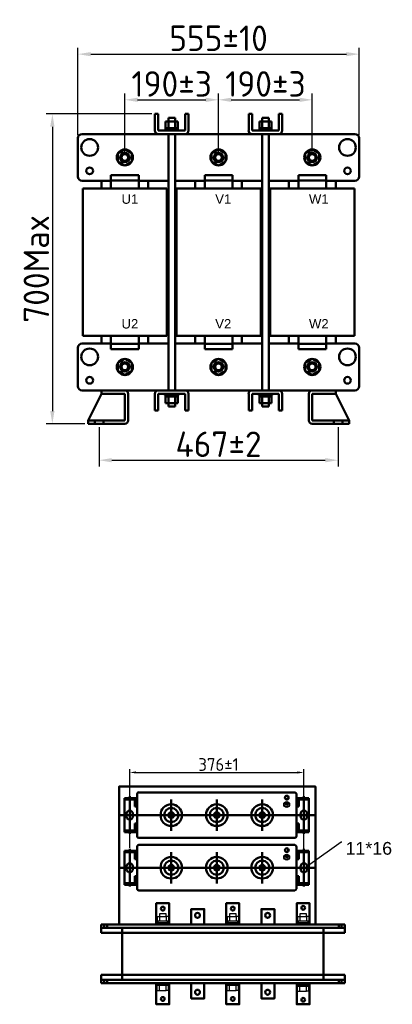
# Model space of a CAD drawing. Header units: millimetres. Extents: x -1183 to 2051, y -609 to 1445.
# Tile 1 of 5: x -1183 to -453, y -609 to 1322. Entities that reach past the tile are written whole.
import ezdxf
from ezdxf import colors
from ezdxf.entities.mleader import LeaderData, LeaderLine
from ezdxf.math import Vec2, Vec3

# ---------------------------------------------------------------- set-up
doc = ezdxf.new("R2010")
doc.units = ezdxf.units.MM
doc.layers.get('0').update_dxf_attribs({"lineweight": 50})
doc.styles.add('GOST-2.304_Type-B', font='GOST Common.ttf')
doc.styles.get("Standard").update_dxf_attribs({"font": 'arial.ttf'})
doc.dimstyles.new('ISO-25', dxfattribs={"dimtxt": 5, "dimasz": 2.5, "dimexe": 1.25, "dimexo": 0.625, "dimtad": 1, "dimtoh": 1, "dimdec": 0, "dimtxsty": 'GOST-2.304_Type-B', "dimcen": 2.5, "dimadec": 0, "dimazin": 0, "dimtfac": 1, "dimtdec": 0, "dimtmove": 0, "dimatfit": 3, "dimfxl": 1, "dimarcsym": 0})

# ---------------------------------------------------------------- blocks, each defined once
blk = doc.blocks.new('*D8')
at = {"color": 0, "lineweight": -2, "transparency": 16777216}
for p, q in [((-967.6, -302.4), (-967.6, -148.3)), ((-626.3, -309.4), (-626.3, -148.3)), ((-955.1, -154.5), (-638.8, -154.5))]:
    blk.add_line(p, q, dxfattribs=at)
at = {"color": 0, "transparency": 16777216}
for points in [[(-955.1, -152.4), (-955.1, -156.6), (-967.6, -154.5)], [(-638.8, -152.4), (-638.8, -156.6), (-626.3, -154.5)]]:
    blk.add_solid(points, dxfattribs=at)
at = {"layer": 'Defpoints', "color": 0, "transparency": 16777216}
for p in [(-626.3, -154.5), (-967.6, -305.5), (-626.3, -312.5)]:
    blk.add_point(p, dxfattribs=at)
at = {"color": 0, "transparency": 16777216, "insert": (-793.6, -138.9), "char_height": 25, "attachment_point": 5, "style": 'GOST-2.304_Type-B'}
blk.add_mtext('376±1', dxfattribs=at)
blk = doc.blocks.new('*D61')
at = {"color": 0, "lineweight": -2, "transparency": 16777216}
for p, q in [((-924.4, 1137), (-1131.8, 1137)), ((-1119.3, 1112), (-1119.3, 554.3)), ((-1055.7, 529.3), (-1131.8, 529.3))]:
    blk.add_line(p, q, dxfattribs=at)
at = {"color": 0, "transparency": 16777216}
for points in [[(-1123.5, 1112), (-1115.1, 1112), (-1119.3, 1137)], [(-1123.5, 554.3), (-1115.1, 554.3), (-1119.3, 529.3)]]:
    blk.add_solid(points, dxfattribs=at)
at = {"layer": 'Defpoints', "color": 0, "transparency": 16777216}
for p in [(-918.2, 1137), (-1119.3, 529.3), (-1049.4, 529.3)]:
    blk.add_point(p, dxfattribs=at)
at = {"color": 0, "transparency": 16777216, "insert": (-1150.6, 833.1), "char_height": 50, "attachment_point": 5, "rotation": 90, "style": 'GOST-2.304_Type-B'}
blk.add_mtext('700Max', dxfattribs=at)
blk = doc.blocks.new('*D59')
at = {"color": 0, "lineweight": -2, "transparency": 16777216}
for p, q in [((-977.2, 1057.9), (-977.2, 1177.2)), ((-952.2, 1164.7), (-818.5, 1164.7)), ((-793.5, 1057.9), (-793.5, 1177.2))]:
    blk.add_line(p, q, dxfattribs=at)
at = {"color": 0, "transparency": 16777216}
for points in [[(-952.2, 1168.9), (-952.2, 1160.5), (-977.2, 1164.7)], [(-818.5, 1168.9), (-818.5, 1160.5), (-793.5, 1164.7)]]:
    blk.add_solid(points, dxfattribs=at)
at = {"layer": 'Defpoints', "color": 0, "transparency": 16777216}
for p in [(-793.5, 1164.7), (-977.2, 1051.7), (-793.5, 1051.7)]:
    blk.add_point(p, dxfattribs=at)
at = {"color": 0, "transparency": 16777216, "insert": (-885.4, 1195.9), "char_height": 50, "attachment_point": 5, "style": 'GOST-2.304_Type-B'}
blk.add_mtext('190%%P3', dxfattribs=at)
blk = doc.blocks.new('*D60')
at = {"color": 0, "lineweight": -2, "transparency": 16777216}
for p, q in [((-793.5, 1057.9), (-793.5, 1177.2)), ((-768.5, 1164.7), (-634.7, 1164.7)), ((-609.7, 1057.9), (-609.7, 1177.2))]:
    blk.add_line(p, q, dxfattribs=at)
at = {"color": 0, "transparency": 16777216}
for points in [[(-768.5, 1168.9), (-768.5, 1160.5), (-793.5, 1164.7)], [(-634.7, 1168.9), (-634.7, 1160.5), (-609.7, 1164.7)]]:
    blk.add_solid(points, dxfattribs=at)
at = {"layer": 'Defpoints', "color": 0, "transparency": 16777216}
for p in [(-609.7, 1164.7), (-793.5, 1051.7), (-609.7, 1051.7)]:
    blk.add_point(p, dxfattribs=at)
at = {"color": 0, "transparency": 16777216, "insert": (-701.6, 1195.9), "char_height": 50, "attachment_point": 5, "style": 'GOST-2.304_Type-B'}
blk.add_mtext('190%%P3', dxfattribs=at)
blk = doc.blocks.new('*D62')
at = {"color": 0, "lineweight": -2, "transparency": 16777216}
for p, q in [((-1027.8, 523), (-1027.8, 445.4)), ((-559.2, 523), (-559.2, 445.4)), ((-1002.8, 457.9), (-584.2, 457.9))]:
    blk.add_line(p, q, dxfattribs=at)
at = {"color": 0, "transparency": 16777216}
for points in [[(-1002.8, 462.1), (-1002.8, 453.7), (-1027.8, 457.9)], [(-584.2, 462.1), (-584.2, 453.7), (-559.2, 457.9)]]:
    blk.add_solid(points, dxfattribs=at)
at = {"layer": 'Defpoints', "color": 0, "transparency": 16777216}
for p in [(-1027.8, 529.3), (-559.2, 529.3), (-559.2, 457.9)]:
    blk.add_point(p, dxfattribs=at)
at = {"color": 0, "transparency": 16777216, "insert": (-793.5, 489.2), "char_height": 50, "attachment_point": 5, "style": 'GOST-2.304_Type-B'}
blk.add_mtext('467%%P2', dxfattribs=at)
blk = doc.blocks.new('*D58')
at = {"color": 0, "lineweight": -2, "transparency": 16777216}
for p, q in [((-1069.1, 1095.4), (-1069.1, 1266.8)), ((-517.9, 1095.4), (-517.9, 1266.8)), ((-1044.1, 1254.3), (-542.9, 1254.3))]:
    blk.add_line(p, q, dxfattribs=at)
at = {"color": 0, "transparency": 16777216}
for points in [[(-1044.1, 1258.4), (-1044.1, 1250.1), (-1069.1, 1254.3)], [(-542.9, 1258.4), (-542.9, 1250.1), (-517.9, 1254.3)]]:
    blk.add_solid(points, dxfattribs=at)
at = {"layer": 'Defpoints', "color": 0, "transparency": 16777216}
for p in [(-517.9, 1254.3), (-1069.1, 1089.2), (-517.9, 1089.2)]:
    blk.add_point(p, dxfattribs=at)
at = {"color": 0, "transparency": 16777216, "insert": (-793.5, 1285.5), "char_height": 50, "attachment_point": 5, "style": 'GOST-2.304_Type-B'}
blk.add_mtext('555%%P10', dxfattribs=at)

msp = doc.modelspace()

# ---------------------------------------------------------------- hatches: boundary and pattern name
h = msp.add_hatch(color=256)
h.set_gradient(color1=(250, 250, 255), one_color=1, tint=1)
edge = h.paths.add_edge_path()
edge.add_line((-660.1, -219.8), (-658.9, -219.8))
edge.add_arc((-658.9, -219.4), 0.374, -90, 0)
edge.add_arc((-658.9, -219.4), 0.374, 0, 90)
edge.add_line((-658.9, -219), (-660.1, -219))
edge.add_line((-660.1, -219), (-661.2, -219))
edge.add_arc((-661.2, -219.4), 0.374, 90, 180)
edge.add_arc((-661.2, -219.4), 0.374, 180, 270)
edge.add_line((-661.2, -219.8), (-660.1, -219.8))
edge = h.paths.add_edge_path()
edge.add_line((-660.4, -214), (-660.4, -215.6))
edge.add_line((-660.4, -215.6), (-662.8, -215.6))
edge.add_arc((-662.8, -216), 0.374, 90, 180)
edge.add_line((-663.2, -216), (-663.2, -216))
edge.add_arc((-662.8, -216), 0.374, -180, -90)
edge.add_line((-662.8, -216.4), (-660.1, -216.4))
edge.add_line((-660.1, -216.4), (-657.3, -216.4))
edge.add_arc((-657.3, -216), 0.374, -90, 0)
edge.add_line((-656.9, -216), (-656.9, -216))
edge.add_arc((-657.3, -216), 0.374, 0, 90)
edge.add_line((-657.3, -215.6), (-659.7, -215.6))
edge.add_line((-659.7, -215.6), (-659.7, -214))
edge.add_arc((-660.1, -214), 0.374, 0, 90)
edge.add_arc((-660.1, -214), 0.374, 90, 180)
edge = h.paths.add_edge_path()
edge.add_arc((-662, -217.7), 0.374, 90, 180)
edge.add_arc((-662, -217.7), 0.374, -180, -90)
edge.add_line((-662, -218.1), (-660.1, -218.1))
edge.add_line((-660.1, -218.1), (-658.1, -218.1))
edge.add_arc((-658.1, -217.7), 0.374, -90, 0)
edge.add_arc((-658.1, -217.7), 0.374, 0, 90)
edge.add_line((-658.1, -217.3), (-660.1, -217.3))
edge.add_line((-660.1, -217.3), (-662, -217.3))
h = msp.add_hatch(color=256)
h.set_gradient(color1=(250, 250, 255), one_color=1, tint=1)
edge = h.paths.add_edge_path()
edge.add_line((-660.1, -323), (-658.9, -323))
edge.add_arc((-658.9, -322.7), 0.374, -90, 0)
edge.add_arc((-658.9, -322.7), 0.374, 0, 90)
edge.add_line((-658.9, -322.3), (-660.1, -322.3))
edge.add_line((-660.1, -322.3), (-661.2, -322.3))
edge.add_arc((-661.2, -322.7), 0.374, 90, 180)
edge.add_arc((-661.2, -322.7), 0.374, 180, 270)
edge.add_line((-661.2, -323), (-660.1, -323))
edge = h.paths.add_edge_path()
edge.add_line((-660.4, -317.3), (-660.4, -318.9))
edge.add_line((-660.4, -318.9), (-662.8, -318.9))
edge.add_arc((-662.8, -319.3), 0.374, 90, 180)
edge.add_line((-663.2, -319.3), (-663.2, -319.3))
edge.add_arc((-662.8, -319.3), 0.374, -180, -90)
edge.add_line((-662.8, -319.6), (-660.1, -319.6))
edge.add_line((-660.1, -319.6), (-657.3, -319.6))
edge.add_arc((-657.3, -319.3), 0.374, -90, 0)
edge.add_line((-656.9, -319.3), (-656.9, -319.3))
edge.add_arc((-657.3, -319.3), 0.374, 0, 90)
edge.add_line((-657.3, -318.9), (-659.7, -318.9))
edge.add_line((-659.7, -318.9), (-659.7, -317.3))
edge.add_arc((-660.1, -317.3), 0.374, 0, 90)
edge.add_arc((-660.1, -317.3), 0.374, 90, 180)
edge = h.paths.add_edge_path()
edge.add_arc((-662, -321), 0.374, 90, 180)
edge.add_arc((-662, -321), 0.374, -180, -90)
edge.add_line((-662, -321.3), (-660.1, -321.3))
edge.add_line((-660.1, -321.3), (-658.1, -321.3))
edge.add_arc((-658.1, -321), 0.374, -90, 0)
edge.add_arc((-658.1, -321), 0.374, 0, 90)
edge.add_line((-658.1, -320.6), (-660.1, -320.6))
edge.add_line((-660.1, -320.6), (-662, -320.6))

# ---------------------------------------------------------------- linework, layer by layer
for p, q in [((-918.2, 1104.2), (-918.2, 1137)), ((-918.2, 1137), (-911.6, 1137)), ((-911.6, 1137), (-911.6, 1104.2)), ((-897.2, 1109.4), (-897.2, 1122.5)), ((-897.2, 1122.5), (-873.6, 1122.5)), ((-891.9, 1122.5), (-891.9, 1129.1)), ((-891.9, 1129.1), (-878.8, 1129.1)), ((-891.9, 1109.4), (-891.9, 1122.5)), ((-878.8, 1129.1), (-878.8, 1122.5)), ((-878.8, 1122.5), (-878.8, 1109.4)), ((-873.6, 1122.5), (-873.6, 1109.4)), ((-859.1, 1104.2), (-859.1, 1137)), ((-859.1, 1137), (-852.6, 1137)), ((-852.6, 1137), (-852.6, 1104.2)), ((-734.4, 1104.2), (-734.4, 1137)), ((-734.4, 1137), (-727.9, 1137)), ((-727.9, 1137), (-727.9, 1104.2)), ((-713.4, 1109.4), (-713.4, 1122.5)), ((-713.4, 1122.5), (-689.8, 1122.5)), ((-708.2, 1122.5), (-708.2, 1129.1)), ((-708.2, 1129.1), (-695.1, 1129.1)), ((-708.2, 1109.4), (-708.2, 1122.5)), ((-695.1, 1129.1), (-695.1, 1122.5)), ((-695.1, 1122.5), (-695.1, 1109.4)), ((-689.8, 1122.5), (-689.8, 1109.4)), ((-675.4, 1104.2), (-675.4, 1137)), ((-675.4, 1137), (-668.8, 1137)), ((-668.8, 1137), (-668.8, 1104.2)), ((-911.6, 1104.2), (-859.1, 1104.2)), ((-872.2, 1106.8), (-898.5, 1106.8)), ((-898.5, 1106.8), (-898.5, 1104.2)), ((-873.6, 1109.4), (-897.2, 1109.4)), ((-897.2, 1109.4), (-897.2, 1106.8)), ((-897.2, 1106.8), (-873.6, 1106.8)), ((-885.4, 1106.8), (-883.4, 1109.4)), ((-873.6, 1106.8), (-873.6, 1109.4)), ((-872.2, 1104.2), (-872.2, 1106.8)), ((-727.9, 1104.2), (-675.4, 1104.2)), ((-688.5, 1106.8), (-714.7, 1106.8)), ((-714.7, 1106.8), (-714.7, 1104.2)), ((-689.8, 1109.4), (-713.4, 1109.4)), ((-713.4, 1109.4), (-713.4, 1106.8)), ((-713.4, 1106.8), (-689.8, 1106.8)), ((-701.6, 1106.8), (-699.7, 1109.4)), ((-689.8, 1106.8), (-689.8, 1109.4)), ((-688.5, 1104.2), (-688.5, 1106.8)), ((-1069.1, 1089.2), (-1069.1, 1014.2)), ((-1023.2, 1097.6), (-1060.7, 1097.6)), ((-1023.2, 1097.6), (-526.3, 1097.6)), ((-859.1, 1097.6), (-911.6, 1097.6)), ((-891.9, 1097.6), (-891.9, 594.9)), ((-878.8, 594.9), (-878.8, 1097.6)), ((-675.4, 1097.6), (-727.9, 1097.6)), ((-708.2, 1097.6), (-708.2, 594.9)), ((-695.1, 594.9), (-695.1, 1097.6)), ((-517.9, 1089.2), (-517.9, 1014.2)), ((-1060.7, 1005.7), (-1023.2, 1005.7)), ((-1004.5, 1005.7), (-1023.2, 1005.7)), ((-1023.2, 1005.7), (-1023.2, 990.6)), ((-1004.5, 990.6), (-1004.5, 1016.9)), ((-1004.5, 1016.9), (-950, 1016.9)), ((-1004.5, 1006.4), (-950, 1006.4)), ((-950, 1016.9), (-950, 990.6)), ((-891.9, 1005.7), (-950, 1005.7)), ((-931.3, 990.6), (-931.3, 1005.7)), ((-820.7, 1005.7), (-878.8, 1005.7)), ((-839.4, 1005.7), (-839.4, 990.6)), ((-820.7, 990.6), (-820.7, 1016.9)), ((-820.7, 1016.9), (-766.3, 1016.9)), ((-820.7, 1006.4), (-766.3, 1006.4)), ((-766.3, 1016.9), (-766.3, 990.6)), ((-708.2, 1005.7), (-766.3, 1005.7)), ((-747.6, 990.6), (-747.6, 1005.7)), ((-637, 1005.7), (-695.1, 1005.7)), ((-655.7, 990.6), (-655.7, 1005.7)), ((-582.5, 1016.9), (-637, 1016.9)), ((-637, 1016.9), (-637, 990.6)), ((-582.5, 1006.4), (-637, 1006.4)), ((-582.5, 990.6), (-582.5, 1016.9)), ((-526.3, 1005.7), (-582.5, 1005.7)), ((-563.8, 1005.7), (-563.8, 990.6)), ((-1059.9, 990.6), (-894.6, 990.6)), ((-1059.9, 701.9), (-1059.9, 990.6)), ((-1004.5, 990.6), (-950, 990.6)), ((-894.6, 990.6), (-894.6, 701.9)), ((-876.2, 990.6), (-710.8, 990.6)), ((-876.2, 701.9), (-876.2, 990.6)), ((-820.7, 990.6), (-766.3, 990.6)), ((-710.8, 990.6), (-710.8, 701.9)), ((-527, 990.6), (-692.4, 990.6)), ((-692.4, 990.6), (-692.4, 701.9)), ((-582.5, 990.6), (-637, 990.6)), ((-527, 701.9), (-527, 990.6)), ((-894.6, 701.9), (-1059.9, 701.9)), ((-1023.2, 701.9), (-1023.2, 686.8)), ((-1004.5, 701.9), (-1004.5, 675.6)), ((-950, 675.6), (-950, 701.9)), ((-931.3, 686.8), (-931.3, 701.9)), ((-710.8, 701.9), (-876.2, 701.9)), ((-839.4, 701.9), (-839.4, 686.8)), ((-820.7, 701.9), (-820.7, 675.6)), ((-766.3, 675.6), (-766.3, 701.9)), ((-747.6, 686.8), (-747.6, 701.9)), ((-692.4, 701.9), (-527, 701.9)), ((-655.7, 686.8), (-655.7, 701.9)), ((-637, 675.6), (-637, 701.9)), ((-582.5, 701.9), (-582.5, 675.6)), ((-563.8, 701.9), (-563.8, 686.8)), ((-1069.1, 678.3), (-1069.1, 603.3)), ((-1023.2, 686.8), (-1060.7, 686.8)), ((-1023.2, 686.8), (-1004.5, 686.8)), ((-1023.2, 686.8), (-1004.5, 686.8)), ((-1004.5, 686.1), (-950, 686.1)), ((-950, 686.8), (-931.3, 686.8)), ((-950, 686.8), (-891.9, 686.8)), ((-878.8, 686.8), (-820.7, 686.8)), ((-839.4, 686.8), (-820.7, 686.8)), ((-820.7, 686.1), (-766.3, 686.1)), ((-766.3, 686.8), (-747.6, 686.8)), ((-766.3, 686.8), (-708.2, 686.8)), ((-695.1, 686.8), (-637, 686.8)), ((-637, 686.8), (-655.7, 686.8)), ((-582.5, 686.1), (-637, 686.1)), ((-563.8, 686.8), (-582.5, 686.8)), ((-582.5, 686.8), (-526.3, 686.8)), ((-517.9, 678.3), (-517.9, 603.3)), ((-1004.5, 675.6), (-950, 675.6)), ((-820.7, 675.6), (-766.3, 675.6)), ((-582.5, 675.6), (-637, 675.6)), ((-1060.7, 594.9), (-1023.2, 594.9)), ((-1023.2, 588.3), (-1049.4, 535.8)), ((-526.3, 594.9), (-1023.2, 594.9)), ((-1023.2, 588.3), (-1023.2, 594.9)), ((-977.2, 594.9), (-1023.2, 594.9)), ((-977.2, 588.3), (-1023.2, 588.3)), ((-977.2, 535.8), (-977.2, 588.3)), ((-970.7, 588.3), (-970.7, 535.8)), ((-918.2, 588.3), (-918.2, 555.5)), ((-859.1, 594.9), (-911.6, 594.9)), ((-911.6, 555.5), (-911.6, 588.3)), ((-911.6, 588.3), (-859.1, 588.3)), ((-898.5, 585.7), (-898.5, 588.3)), ((-872.2, 585.7), (-898.5, 585.7)), ((-897.2, 583.1), (-897.2, 585.7)), ((-897.2, 585.7), (-873.6, 585.7)), ((-897.2, 583.1), (-897.2, 569.9)), ((-873.6, 583.1), (-897.2, 583.1)), ((-891.9, 583.1), (-891.9, 569.9)), ((-885.4, 585.7), (-883.4, 583.1)), ((-878.8, 569.9), (-878.8, 583.1)), ((-873.6, 585.7), (-873.6, 583.1)), ((-873.6, 569.9), (-873.6, 583.1)), ((-872.2, 588.3), (-872.2, 585.7)), ((-859.1, 588.3), (-859.1, 555.5)), ((-852.6, 555.5), (-852.6, 588.3)), ((-734.4, 588.3), (-734.4, 555.5)), ((-675.4, 594.9), (-727.9, 594.9)), ((-727.9, 555.5), (-727.9, 588.3)), ((-727.9, 588.3), (-675.4, 588.3)), ((-714.7, 585.7), (-714.7, 588.3)), ((-688.5, 585.7), (-714.7, 585.7)), ((-713.4, 583.1), (-713.4, 585.7)), ((-713.4, 585.7), (-689.8, 585.7)), ((-713.4, 583.1), (-713.4, 569.9)), ((-689.8, 583.1), (-713.4, 583.1)), ((-708.2, 583.1), (-708.2, 569.9)), ((-701.6, 585.7), (-699.7, 583.1)), ((-695.1, 569.9), (-695.1, 583.1)), ((-689.8, 585.7), (-689.8, 583.1)), ((-689.8, 569.9), (-689.8, 583.1)), ((-688.5, 588.3), (-688.5, 585.7)), ((-675.4, 588.3), (-675.4, 555.5)), ((-668.8, 555.5), (-668.8, 588.3)), ((-616.3, 588.3), (-616.3, 535.8)), ((-609.7, 594.9), (-563.8, 594.9)), ((-609.7, 535.8), (-609.7, 588.3)), ((-609.7, 588.3), (-563.8, 588.3)), ((-563.8, 588.3), (-563.8, 594.9)), ((-563.8, 588.3), (-537.5, 535.8)), ((-897.2, 569.9), (-873.6, 569.9)), ((-891.9, 569.9), (-891.9, 563.4)), ((-891.9, 563.4), (-878.8, 563.4)), ((-878.8, 563.4), (-878.8, 569.9)), ((-713.4, 569.9), (-689.8, 569.9)), ((-708.2, 569.9), (-708.2, 563.4)), ((-708.2, 563.4), (-695.1, 563.4)), ((-695.1, 563.4), (-695.1, 569.9)), ((-918.2, 555.5), (-911.6, 555.5)), ((-859.1, 555.5), (-852.6, 555.5)), ((-734.4, 555.5), (-727.9, 555.5)), ((-675.4, 555.5), (-668.8, 555.5)), ((-1049.4, 529.3), (-1049.4, 535.8)), ((-1049.4, 535.8), (-977.2, 535.8)), ((-977.2, 529.3), (-1049.4, 529.3)), ((-1036.3, 529.3), (-1036.3, 535.8)), ((-1036.3, 529.3), (-1019.3, 529.3)), ((-1019.3, 529.3), (-1019.3, 535.8)), ((-537.5, 535.8), (-609.7, 535.8)), ((-609.7, 529.3), (-537.5, 529.3)), ((-567.7, 529.3), (-567.7, 535.8)), ((-567.7, 529.3), (-550.7, 529.3)), ((-550.7, 529.3), (-550.7, 535.8)), ((-537.5, 529.3), (-537.5, 535.8)), ((-953.1, -196.8), (-953.1, -279.4)), ((-949.8, -193.5), (-644.2, -193.5)), ((-886.2, -207.3), (-886.2, -268.9)), ((-797, -207.3), (-797, -268.9)), ((-707.8, -207.3), (-707.8, -268.9)), ((-640.8, -196.8), (-640.8, -279.4)), ((-980.4, -238.1), (-986.7, -238.1)), ((-949.8, -238.1), (-644.2, -238.1)), ((-727.3, -238.1), (-665.9, -238.1)), ((-613, -238.1), (-606.3, -238.1)), ((-949.8, -282.7), (-644.2, -282.7)), ((-953.1, -300.1), (-953.1, -382.6)), ((-949.8, -296.7), (-644.2, -296.7)), ((-640.8, -300.1), (-640.8, -382.6)), ((-886.2, -310.6), (-886.2, -372.1)), ((-797, -310.6), (-797, -372.1)), ((-707.8, -310.6), (-707.8, -372.1)), ((-980.4, -341.3), (-986.7, -341.3)), ((-949.8, -341.3), (-644.2, -341.3)), ((-727.3, -341.3), (-665.9, -341.3)), ((-613, -341.3), (-606.3, -341.3)), ((-949.8, -386), (-644.2, -386)), ((-821.1, -452.7), (-1023.9, -452.7)), ((-1023.9, -469.1), (-1023.9, -452.7)), ((-1017.7, -459), (-1017.7, -452.7)), ((-1011.9, -452.7), (-1011.9, -459)), ((-982.4, -452.7), (-587.4, -452.7)), ((-982.4, -469.1), (-982.4, -459)), ((-890.1, -452.7), (-778.4, -452.7)), ((-752.9, -452.7), (-640.3, -452.7)), ((-748.7, -452.7), (-545.9, -452.7)), ((-587.4, -469.1), (-587.4, -459)), ((-557.9, -452.7), (-557.9, -459)), ((-552.1, -459), (-552.1, -452.7)), ((-545.9, -459), (-545.9, -452.7)), ((-545.9, -459), (-545.9, -469.1)), ((-1023.9, -469.1), (-545.9, -469.1)), ((-982.4, -469.1), (-982.4, -551.2)), ((-587.4, -469.1), (-587.4, -551.2)), ((-1023.9, -551.2), (-545.9, -551.2)), ((-1023.9, -551.2), (-1023.9, -567.6)), ((-982.4, -551.2), (-982.4, -561.3)), ((-587.4, -551.2), (-587.4, -561.3)), ((-545.9, -561.3), (-545.9, -551.2)), ((-821.1, -567.6), (-1023.9, -567.6)), ((-1017.7, -561.3), (-1017.7, -567.6)), ((-1011.9, -567.6), (-1011.9, -561.3)), ((-982.4, -567.6), (-587.4, -567.6)), ((-748.7, -567.6), (-545.9, -567.6)), ((-557.9, -567.6), (-557.9, -561.3)), ((-552.1, -561.3), (-552.1, -567.6)), ((-545.9, -561.3), (-545.9, -567.6))]:
    msp.add_line(p, q)
at = {"color": 0}
for p, q in [((-953.1, -204.6), (-977.7, -204.6)), ((-977.7, -204.6), (-977.7, -271.6)), ((-953.1, -207.8), (-977.7, -207.8)), ((-967.6, -238.7), (-967.6, -201.3)), ((-953.1, -204.6), (-967.1, -204.6)), ((-966.5, -207.8), (-966.5, -204.6)), ((-953.1, -207.8), (-966.5, -207.8)), ((-953.1, -207.8), (-957.6, -207.8)), ((-957.6, -207.8), (-957.6, -221.4)), ((-953.1, -207.8), (-953.1, -204.6)), ((-640.8, -204.6), (-616.3, -204.6)), ((-640.8, -204.6), (-626.9, -204.6)), ((-640.8, -207.8), (-640.8, -204.6)), ((-640.8, -207.8), (-616.3, -207.8)), ((-640.8, -207.8), (-627.5, -207.8)), ((-640.8, -207.8), (-636.4, -207.8)), ((-636.4, -207.8), (-636.4, -221.4)), ((-627.5, -207.8), (-627.5, -204.6)), ((-626.3, -238.7), (-626.3, -201.3)), ((-616.3, -204.6), (-616.3, -271.6)), ((-953.1, -221.4), (-957.6, -221.4)), ((-953.1, -254.8), (-953.1, -221.4)), ((-640.8, -254.8), (-640.8, -221.4)), ((-640.8, -221.4), (-636.4, -221.4)), ((-949.8, -238.1), (-981, -238.1)), ((-973.8, -240.9), (-973.8, -235.3)), ((-967.6, -235.3), (-967.6, -274.9)), ((-961.5, -235.3), (-961.5, -240.9)), ((-953.1, -238.1), (-953.1, -254.8)), ((-644.2, -238.1), (-613, -238.1)), ((-640.8, -238.1), (-640.8, -254.8)), ((-632.5, -235.3), (-632.5, -240.9)), ((-626.3, -235.3), (-626.3, -274.9)), ((-620.2, -240.9), (-620.2, -235.3)), ((-953.1, -268.1), (-977.2, -268.1)), ((-953.1, -268.1), (-966.5, -268.1)), ((-966.5, -268.1), (-966.5, -271.6)), ((-957.6, -254.8), (-957.6, -268.1)), ((-953.1, -254.8), (-957.6, -254.8)), ((-953.1, -271.6), (-953.1, -268.1)), ((-640.8, -254.8), (-636.4, -254.8)), ((-640.8, -268.1), (-616.7, -268.1)), ((-640.8, -268.1), (-627.5, -268.1)), ((-640.8, -271.6), (-640.8, -268.1)), ((-636.4, -254.8), (-636.4, -268.1)), ((-627.5, -268.1), (-627.5, -271.6)), ((-953.1, -271.6), (-977.7, -271.6)), ((-640.8, -271.6), (-616.3, -271.6)), ((-953.1, -307.9), (-977.7, -307.9)), ((-977.7, -307.9), (-977.7, -374.8)), ((-967.6, -341.9), (-967.6, -304.5)), ((-953.1, -307.9), (-967.1, -307.9)), ((-966.5, -311), (-966.5, -307.9)), ((-953.1, -311), (-953.1, -307.9)), ((-640.8, -307.9), (-616.3, -307.9)), ((-640.8, -307.9), (-626.9, -307.9)), ((-640.8, -311), (-640.8, -307.9)), ((-627.5, -311), (-627.5, -307.9)), ((-626.3, -341.9), (-626.3, -304.5)), ((-616.3, -307.9), (-616.3, -374.8)), ((-953.1, -311), (-977.7, -311)), ((-953.1, -311), (-966.5, -311)), ((-953.1, -311), (-957.6, -311)), ((-957.6, -311), (-957.6, -324.6)), ((-953.1, -324.6), (-957.6, -324.6)), ((-953.1, -358.1), (-953.1, -324.6)), ((-640.8, -311), (-616.3, -311)), ((-640.8, -311), (-627.5, -311)), ((-640.8, -311), (-636.4, -311)), ((-640.8, -358.1), (-640.8, -324.6)), ((-640.8, -324.6), (-636.4, -324.6)), ((-636.4, -311), (-636.4, -324.6)), ((-949.8, -341.3), (-981, -341.3)), ((-973.8, -344.1), (-973.8, -338.6)), ((-967.6, -338.6), (-967.6, -378.2)), ((-961.5, -338.6), (-961.5, -344.1)), ((-953.1, -341.3), (-953.1, -358.1)), ((-644.2, -341.3), (-613, -341.3)), ((-640.8, -341.3), (-640.8, -358.1)), ((-632.5, -338.6), (-632.5, -344.1)), ((-626.3, -338.6), (-626.3, -378.2)), ((-620.2, -344.1), (-620.2, -338.6)), ((-957.6, -358.1), (-957.6, -371.4)), ((-953.1, -358.1), (-957.6, -358.1)), ((-640.8, -358.1), (-636.4, -358.1)), ((-636.4, -358.1), (-636.4, -371.4)), ((-953.1, -374.8), (-977.7, -374.8)), ((-953.1, -371.4), (-977.2, -371.4)), ((-953.1, -371.4), (-966.5, -371.4)), ((-966.5, -371.4), (-966.5, -374.8)), ((-953.1, -374.8), (-953.1, -371.4)), ((-640.8, -371.4), (-616.7, -371.4)), ((-640.8, -371.4), (-627.5, -371.4)), ((-640.8, -374.8), (-640.8, -371.4)), ((-640.8, -374.8), (-616.3, -374.8)), ((-627.5, -371.4), (-627.5, -374.8))]:
    msp.add_line(p, q, dxfattribs=at)
at = {"lineweight": 25}
for p, q in [((-662.8, -215.6), (-660.4, -215.6)), ((-662.8, -216.4), (-660.1, -216.4)), ((-660.1, -217.3), (-662, -217.3)), ((-660.1, -218.1), (-662, -218.1)), ((-660.9, -216), (-660.9, -216)), ((-660.4, -214), (-660.4, -215.6)), ((-657.3, -216.4), (-660.1, -216.4)), ((-660.1, -217.3), (-658.1, -217.3)), ((-660.1, -218.1), (-658.1, -218.1)), ((-660, -217.7), (-660, -217.7)), ((-659.7, -214), (-659.7, -215.6)), ((-657.3, -215.6), (-659.7, -215.6)), ((-657.8, -217.7), (-657.8, -217.7)), ((-656.9, -216), (-656.9, -216)), ((-662.8, -318.9), (-660.4, -318.9)), ((-662.8, -319.6), (-660.1, -319.6)), ((-660.1, -320.6), (-662, -320.6)), ((-660.1, -321.3), (-662, -321.3)), ((-660.9, -319.3), (-660.9, -319.3)), ((-660.4, -317.3), (-660.4, -318.9)), ((-657.3, -319.6), (-660.1, -319.6)), ((-660.1, -320.6), (-658.1, -320.6)), ((-660.1, -321.3), (-658.1, -321.3)), ((-660, -321), (-660, -321)), ((-659.7, -317.3), (-659.7, -318.9)), ((-657.3, -318.9), (-659.7, -318.9)), ((-657.8, -321), (-657.8, -321)), ((-656.9, -319.3), (-656.9, -319.3))]:
    msp.add_line(p, q, dxfattribs=at)
at = {"lineweight": -3}
for p, q in [((-913.9, -436.8), (-909.2, -436.8)), ((-913.9, -436.8), (-913.9, -436.8)), ((-913.9, -436.8), (-913.9, -446.3)), ((-896.5, -432), (-909.2, -432)), ((-909.2, -432), (-909.2, -436.8)), ((-909.2, -436.8), (-909.2, -446.3)), ((-909.2, -436.8), (-896.5, -436.8)), ((-896.5, -436.8), (-896.5, -432)), ((-891.7, -436.8), (-896.5, -436.8)), ((-896.5, -436.8), (-896.5, -446.3)), ((-891.7, -436.8), (-891.7, -446.3)), ((-776.6, -436.8), (-771.9, -436.8)), ((-776.6, -436.8), (-776.6, -436.8)), ((-776.6, -436.8), (-776.6, -446.3)), ((-759.1, -432), (-771.9, -432)), ((-771.9, -432), (-771.9, -436.8)), ((-771.9, -436.8), (-771.9, -446.3)), ((-771.9, -436.8), (-759.1, -436.8)), ((-759.1, -436.8), (-759.1, -432)), ((-754.4, -436.8), (-759.1, -436.8)), ((-759.1, -436.8), (-759.1, -446.3)), ((-754.4, -436.8), (-754.4, -446.3)), ((-638.7, -436.8), (-634, -436.8)), ((-638.7, -436.8), (-638.7, -436.8)), ((-638.7, -436.8), (-638.7, -446.3)), ((-621.2, -432), (-634, -432)), ((-634, -432), (-634, -436.8)), ((-634, -436.8), (-634, -446.3)), ((-634, -436.8), (-621.2, -436.8)), ((-621.2, -436.8), (-621.2, -432)), ((-616.5, -436.8), (-621.2, -436.8)), ((-621.2, -436.8), (-621.2, -446.3)), ((-616.5, -436.8), (-616.5, -446.3)), ((-915.5, -451.1), (-915.5, -449.5)), ((-890.1, -449.5), (-915.5, -449.5)), ((-891.7, -446.3), (-913.9, -446.3)), ((-890.1, -449.5), (-890.1, -451.1)), ((-778.2, -451.1), (-778.2, -449.5)), ((-752.8, -449.5), (-778.2, -449.5)), ((-754.4, -446.3), (-776.6, -446.3)), ((-752.8, -449.5), (-752.8, -451.1)), ((-640.3, -451.1), (-640.3, -449.5)), ((-614.9, -449.5), (-640.3, -449.5)), ((-616.5, -446.3), (-638.7, -446.3)), ((-614.9, -449.5), (-614.9, -451.1)), ((-890.1, -567.6), (-915.5, -567.6)), ((-915.5, -567.6), (-915.5, -569.2)), ((-890.1, -569.2), (-915.5, -569.2)), ((-913.9, -581.9), (-913.9, -572.4)), ((-891.7, -572.4), (-913.9, -572.4)), ((-909.2, -581.9), (-909.2, -572.4)), ((-896.5, -581.9), (-896.5, -572.4)), ((-891.7, -581.9), (-891.7, -572.4)), ((-890.1, -569.2), (-890.1, -567.6)), ((-752.8, -567.6), (-778.2, -567.6)), ((-778.2, -567.6), (-778.2, -569.2)), ((-752.8, -569.2), (-778.2, -569.2)), ((-776.6, -581.9), (-776.6, -572.4)), ((-754.4, -572.4), (-776.6, -572.4)), ((-771.9, -581.9), (-771.9, -572.4)), ((-759.2, -581.9), (-759.2, -572.4)), ((-754.4, -581.9), (-754.4, -572.4)), ((-752.8, -569.2), (-752.8, -567.6)), ((-614.9, -567.6), (-640.3, -567.6)), ((-640.3, -567.6), (-640.3, -569.2)), ((-614.9, -569.2), (-640.3, -569.2)), ((-640.3, -569.2), (-640.3, -570.8)), ((-614.9, -570.8), (-640.3, -570.8)), ((-638.7, -583.5), (-638.7, -574)), ((-616.5, -574), (-638.7, -574)), ((-634, -583.5), (-634, -574)), ((-621.2, -583.5), (-621.2, -574)), ((-616.5, -583.5), (-616.5, -574)), ((-614.9, -569.2), (-614.9, -567.6)), ((-614.9, -570.8), (-614.9, -569.2)), ((-913.9, -581.9), (-909.2, -581.9)), ((-913.9, -581.9), (-913.9, -581.9)), ((-909.2, -581.9), (-896.5, -581.9)), ((-891.7, -581.9), (-896.5, -581.9)), ((-776.6, -581.9), (-771.9, -581.9)), ((-776.6, -581.9), (-776.6, -581.9)), ((-771.9, -581.9), (-759.2, -581.9)), ((-754.4, -581.9), (-759.2, -581.9)), ((-638.7, -583.5), (-634, -583.5)), ((-638.7, -583.5), (-638.7, -583.5)), ((-634, -583.5), (-621.2, -583.5)), ((-616.5, -583.5), (-621.2, -583.5))]:
    msp.add_line(p, q, dxfattribs=at)
for points in [[(-977.2, 1035.9), (-963.6, 1043.8), (-963.6, 1059.5), (-977.2, 1067.4), (-990.9, 1059.5), (-990.9, 1043.8)], [(-793.5, 1035.9), (-779.9, 1043.8), (-779.9, 1059.5), (-793.5, 1067.4), (-807.1, 1059.5), (-807.1, 1043.8)], [(-609.7, 1035.9), (-596.1, 1043.8), (-596.1, 1059.5), (-609.7, 1067.4), (-623.4, 1059.5), (-623.4, 1043.8)], [(-977.2, 625.1), (-963.6, 632.9), (-963.6, 648.7), (-977.2, 656.6), (-990.9, 648.7), (-990.9, 632.9)], [(-793.5, 625.1), (-779.9, 632.9), (-779.9, 648.7), (-793.5, 656.6), (-807.1, 648.7), (-807.1, 632.9)], [(-609.7, 625.1), (-596.1, 632.9), (-596.1, 648.7), (-609.7, 656.6), (-623.4, 648.7), (-623.4, 632.9)], [(-915.5, -452.7), (-890.1, -452.7), (-890.1, -411.1), (-915.5, -411.1)], [(-847, -452.7), (-821.5, -452.7), (-821.5, -422.5), (-847, -422.5)], [(-778.4, -452.7), (-752.9, -452.7), (-752.9, -411.1), (-778.4, -411.1)], [(-709.3, -452.7), (-683.9, -452.7), (-683.9, -422.5), (-709.3, -422.5)], [(-640.3, -452.7), (-614.9, -452.7), (-614.9, -411.1), (-640.3, -411.1)], [(-915.5, -569.2), (-890.1, -569.2), (-890.1, -609.2), (-915.5, -609.2)], [(-847, -567.6), (-821.5, -567.6), (-821.5, -597.8), (-847, -597.8)], [(-778.4, -569.2), (-752.9, -569.2), (-752.9, -609.2), (-778.4, -609.2)], [(-709.3, -567.6), (-683.9, -567.6), (-683.9, -597.8), (-709.3, -597.8)], [(-640.3, -567.6), (-614.9, -567.6), (-614.9, -609.2), (-640.3, -609.2)]]:
    msp.add_lwpolyline(points, close=True)
for points in [[(-587.4, -452.7), (-988.4, -452.7), (-988.4, -182.2), (-603.5, -182.2), (-603.5, -452.7), (-596.9, -452.7)], [(-545.9, -459), (-1023.9, -459)], [(-545.9, -561.3), (-1023.9, -561.3)]]:
    msp.add_lwpolyline(points)
for points in [[(-912.4, -446.3), (-912.4, -449.5), (-893.3, -449.5), (-893.3, -446.3)], [(-775, -446.3), (-775, -449.5), (-756, -449.5), (-756, -446.3)], [(-637.1, -446.3), (-637.1, -449.5), (-618.1, -449.5), (-618.1, -446.3)], [(-912.4, -572.4), (-912.4, -569.2), (-893.3, -569.2), (-893.3, -572.4)], [(-775, -572.4), (-775, -569.2), (-756, -569.2), (-756, -572.4)], [(-637.1, -574), (-637.1, -570.8), (-618.1, -570.8), (-618.1, -574)]]:
    msp.add_lwpolyline(points, close=True, dxfattribs=at)
for centre, radius in [((-1046.2, 1071.3), 16.4), ((-540.8, 1071.3), 16.4), ((-977.2, 1051.7), 15.8), ((-793.5, 1051.7), 15.8), ((-609.7, 1051.7), 15.8), ((-977.2, 1051.7), 9.19), ((-977.2, 1051.7), 9.19), ((-977.2, 1051.7), 9.19), ((-977.2, 1051.7), 6.56), ((-793.5, 1051.7), 9.19), ((-793.5, 1051.7), 9.19), ((-793.5, 1051.7), 9.19), ((-793.5, 1051.7), 6.56), ((-609.7, 1051.7), 9.19), ((-609.7, 1051.7), 9.19), ((-609.7, 1051.7), 9.19), ((-609.7, 1051.7), 6.56), ((-1046.2, 1025.4), 6.56), ((-540.8, 1025.4), 6.56), ((-1046.2, 660.5), 16.4), ((-540.8, 660.5), 16.4), ((-977.2, 640.8), 15.8), ((-793.5, 640.8), 15.8), ((-609.7, 640.8), 15.8), ((-977.2, 640.8), 9.19), ((-977.2, 640.8), 9.19), ((-977.2, 640.8), 9.19), ((-977.2, 640.8), 6.56), ((-793.5, 640.8), 9.19), ((-793.5, 640.8), 9.19), ((-793.5, 640.8), 9.19), ((-793.5, 640.8), 6.56), ((-609.7, 640.8), 9.19), ((-609.7, 640.8), 9.19), ((-609.7, 640.8), 9.19), ((-609.7, 640.8), 6.56), ((-1046.2, 614.6), 6.56), ((-540.8, 614.6), 6.56), ((-659.7, -203.8), 3.72), ((-886.2, -238.1), 21.2), ((-886.2, -238.1), 13.9), ((-797, -238.1), 21.2), ((-797, -238.1), 13.9), ((-707.8, -238.1), 21.2), ((-707.8, -238.1), 13.9), ((-886.2, -238.1), 5.58), ((-797, -238.1), 5.58), ((-707.8, -238.1), 5.58), ((-659.7, -307), 3.72), ((-886.2, -341.3), 21.2), ((-886.2, -341.3), 13.9), ((-797, -341.3), 21.2), ((-797, -341.3), 13.9), ((-707.8, -341.3), 21.2), ((-707.8, -341.3), 13.9), ((-886.2, -341.3), 5.58), ((-797, -341.3), 5.58), ((-707.8, -341.3), 5.58), ((-902.8, -421.6), 3.66), ((-765.7, -421.6), 3.66), ((-627.5, -420), 3.66), ((-834.8, -434.8), 4.85), ((-697.2, -434.8), 4.85), ((-902.8, -598.7), 3.66), ((-834.8, -585.5), 4.85), ((-765.7, -598.7), 3.66), ((-697.2, -585.5), 4.85), ((-627.5, -600.3), 3.66)]:
    msp.add_circle(centre, radius)
at = {"lineweight": 25}
for centre, radius in [((-659.9, -217.3), 5.81), ((-659.9, -217.3), 4.61), ((-659.9, -320.6), 5.81), ((-659.9, -320.6), 4.61)]:
    msp.add_circle(centre, radius, dxfattribs=at)
for centre, radius, start, end in [((-911.6, 1104.2), 6.56, 180, 270), ((-859.1, 1104.2), 6.56, 270, 0), ((-727.9, 1104.2), 6.56, 180, 270), ((-675.4, 1104.2), 6.56, 270, 0), ((-1060.7, 1089.2), 8.44, 90, 180), ((-526.3, 1089.2), 8.44, 0, 90), ((-1060.7, 1014.2), 8.44, 180, 270), ((-526.3, 1014.2), 8.44, 270, 0), ((-1060.7, 678.3), 8.44, 90, 180), ((-526.3, 678.3), 8.44, 0, 90), ((-1060.7, 603.3), 8.44, 180, 270), ((-526.3, 603.3), 8.44, 270, 0), ((-977.2, 588.3), 6.56, 0, 90), ((-911.6, 588.3), 6.56, 90, 180), ((-859.1, 588.3), 6.56, 0, 90), ((-727.9, 588.3), 6.56, 90, 180), ((-675.4, 588.3), 6.56, 0, 90), ((-609.7, 588.3), 6.56, 90, 180), ((-977.2, 535.8), 6.56, 270, 0), ((-609.7, 535.8), 6.56, 180, 270), ((-949.8, -196.8), 3.35, 90, 180), ((-659.7, -203.8), 3.16, 120, 45), ((-644.2, -196.8), 3.35, 0, 90), ((-886.2, -238.1), 4.46, 270, 180), ((-797, -238.1), 4.46, 270, 180), ((-707.8, -238.1), 4.46, 270, 180), ((-949.8, -279.4), 3.35, 180, 270), ((-644.2, -279.4), 3.35, 270, 0), ((-949.8, -300.1), 3.35, 90, 180), ((-659.7, -307), 3.16, 120, 45), ((-644.2, -300.1), 3.35, 0, 90), ((-886.2, -341.3), 4.46, 270, 180), ((-797, -341.3), 4.46, 270, 180), ((-707.8, -341.3), 4.46, 270, 180), ((-949.8, -382.6), 3.35, 180, 270), ((-644.2, -382.6), 3.35, 270, 0)]:
    msp.add_arc(centre, radius, start, end)
at = {"color": 0}
for centre, start, end in [((-967.6, -235.3), 0, 180), ((-626.3, -235.3), 0, 180), ((-967.6, -240.9), 180, 0), ((-626.3, -240.9), 180, 0), ((-967.6, -338.6), 0, 180), ((-967.6, -344.1), 180, 0), ((-626.3, -338.6), 0, 180), ((-626.3, -344.1), 180, 0)]:
    msp.add_arc(centre, 6.13, start, end, dxfattribs=at)
at = {"lineweight": 25}
for centre, start, end in [((-660.5, -216), 90, 180), ((-660.5, -216), 180, 270), ((-660.1, -214), 90, 180), ((-660.1, -214), 0, 90), ((-659.7, -217.7), 90, 180), ((-659.7, -217.7), 180, 270), ((-658.1, -217.7), 0, 90), ((-658.1, -217.7), 270, 0), ((-657.3, -216), 0, 90), ((-657.3, -216), 270, 0), ((-660.5, -319.3), 90, 180), ((-660.5, -319.3), 180, 270), ((-660.1, -317.3), 90, 180), ((-660.1, -317.3), 0, 90), ((-659.7, -321), 90, 180), ((-659.7, -321), 180, 270), ((-658.1, -321), 0, 90), ((-658.1, -321), 270, 0), ((-657.3, -319.3), 0, 90), ((-657.3, -319.3), 270, 0)]:
    msp.add_arc(centre, 0.374, start, end, dxfattribs=at)

# ---------------------------------------------------------------- texts
at = {"char_height": 18.38, "width": 22.97, "attachment_point": 1}
for s, insert in [('U1', (-983.7, 979.2)), ('V1', (-800, 979.2)), ('W1', (-616.2, 979.2)), ('U2', (-983.7, 734.6)), ('V2', (-800, 734.6)), ('W2', (-616.2, 734.6))]:
    msp.add_mtext(s, dxfattribs=dict(at, insert=insert))

# ---------------------------------------------------------------- dimensions: what is measured, and where the dimension line sits
for base, p1, p2, text, picture, middle in [((-517.9, 1254.3), (-1069.1, 1089.2), (-517.9, 1089.2), '555%%P10', '*D58', (-793.5, 1254.3)), ((-626.3, -154.5), (-967.6, -305.5), (-626.3, -312.5), '376±1', '*D8', (-793.6, -154.5))]:
    dim = msp.add_linear_dim(base=base, p1=p1, p2=p2, text=text, dimstyle='ISO-25')
    dim.commit()
    dim.dimension.update_dxf_attribs({"geometry": picture, "text_midpoint": middle, "dimtype": 160})
for base, p1, p2, text, picture, middle in [((-793.5, 1164.7), (-977.2, 1051.7), (-793.5, 1051.7), '190%%P3', '*D59', (-885.4, 1195.9)), ((-609.7, 1164.7), (-793.5, 1051.7), (-609.7, 1051.7), '190%%P3', '*D60', (-701.6, 1195.9)), ((-559.2, 457.9), (-1027.8, 529.3), (-559.2, 529.3), '467%%P2', '*D62', (-793.5, 489.2))]:
    dim = msp.add_linear_dim(base=base, p1=p1, p2=p2, text=text, dimstyle='ISO-25')
    dim.commit()
    dim.dimension.update_dxf_attribs({"geometry": picture, "text_midpoint": middle})
dim = msp.add_linear_dim(base=(-1119.3, 529.3), p1=(-918.2, 1137), p2=(-1049.4, 529.3), angle=90, text='700Max', dimstyle='ISO-25')
dim.commit()
dim.dimension.update_dxf_attribs({"geometry": '*D61', "text_midpoint": (-1150.6, 833.1)})

# ---------------------------------------------------------------- leaders
ml = msp.add_multileader_mtext('Standard')
ml.set_content('11*16', color=256)
ml.set_leader_properties()
ml.build(insert=Vec2(0, 0))
ml.multileader.update_dxf_attribs({"text_left_attachment_type": 0, "text_right_attachment_type": 0, "text_top_attachment_type": 0, "text_bottom_attachment_type": 0, "dogleg_length": 0.36, "arrow_head_size": 14.3, "scale": 5})
ctx = ml.context
ctx.base_point, ctx.scale, ctx.char_height, ctx.arrow_head_size, ctx.landing_gap_size, ctx.plane_origin = Vec3(-551.6, -290.8), 5, 25, 14.3, 7.17, Vec3(-626.3, -342.5)
ctx.left_attachment, ctx.right_attachment = 0, 0
notes = []
notes.append((ctx, [(0, (1, 1, 0), (-552.9, -290.8), (1, 0), 1.29, [(0, [(-626.3, -342.5)], 256, [])])]))
ctx.mtext.insert, ctx.mtext.flow_direction = Vec3(-544.5, -290.8), 5
for ctx, leaders in notes:
    for number, flags, end, landing, length, lines in leaders:
        leader = LeaderData()
        leader.index, (leader.has_last_leader_line, leader.has_dogleg_vector, leader.attachment_direction) = number, flags
        leader.last_leader_point, leader.dogleg_vector, leader.dogleg_length = Vec3(end), Vec3(landing), length
        for number, points, colour, breaks in lines:
            line = LeaderLine()
            line.index, line.vertices, line.color, line.breaks = number, Vec3.list(points), colors.encode_raw_color(colour), breaks
            leader.lines.append(line)
        ctx.leaders.append(leader)

doc.saveas('drawing.dxf')
